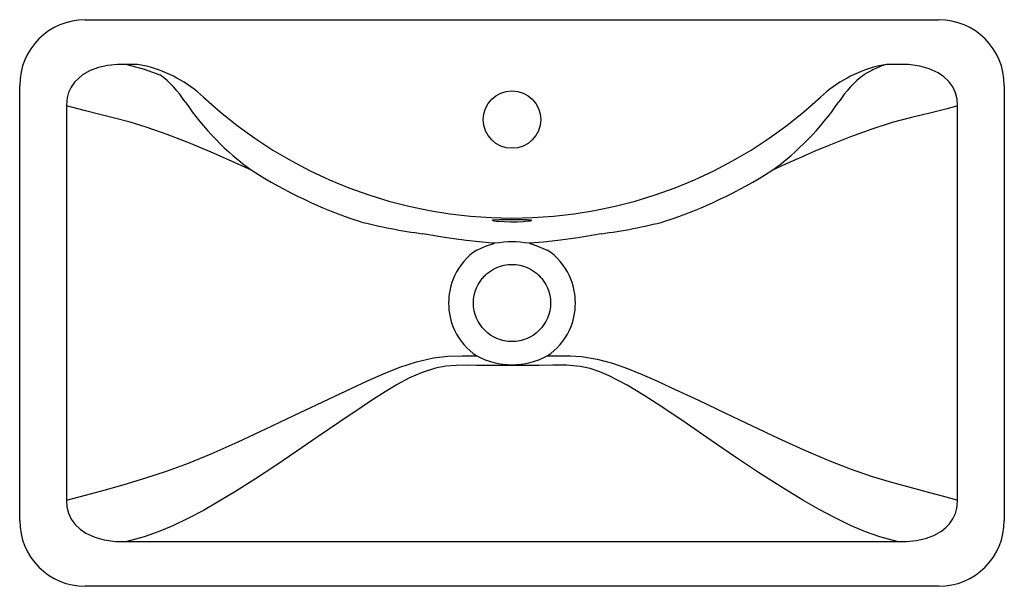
# Model space of a CAD drawing. Header units: millimetres. Extents: x 3895.206 to 3895.806, y 2049.895 to 2050.24.
import ezdxf

# ---------------------------------------------------------------- set-up
doc = ezdxf.new("R2010")
doc.units = ezdxf.units.MM
doc.layers.add('SANINDUSA', color=3, linetype='Continuous')

msp = doc.modelspace()

# ---------------------------------------------------------------- linework, layer by layer
at = {"layer": 'SANINDUSA'}
for p, q in [((3895.24644, 2050.24016), (3895.76644, 2050.24016)), ((3895.27833, 2050.21288), (3895.27178, 2050.21288)), ((3895.28377, 2050.21188), (3895.27833, 2050.21288)), ((3895.73456, 2050.21288), (3895.72912, 2050.21188)), ((3895.74111, 2050.21288), (3895.73456, 2050.21288)), ((3895.20644, 2049.93516), (3895.20644, 2050.20016)), ((3895.80644, 2050.20016), (3895.80644, 2049.93516)), ((3895.23498, 2050.18771), (3895.23498, 2049.94762)), ((3895.77791, 2049.94762), (3895.77791, 2050.18771)), ((3895.49498, 2050.11818), (3895.49498, 2050.11818)), ((3895.52445, 2050.08277), (3895.52446, 2050.08275)), ((3895.27178, 2049.92245), (3895.74111, 2049.92245)), ((3895.76644, 2049.89516), (3895.24644, 2049.89516))]:
    msp.add_line(p, q, dxfattribs=at)
at = {"layer": 'SANINDUSA', "flags": 128}
for points in [[(3895.27178, 2050.21288), (3895.26596, 2050.21287), (3895.26016, 2050.21228), (3895.25447, 2050.21102), (3895.24943, 2050.20915), (3895.24475, 2050.2065), (3895.24218, 2050.20446), (3895.2399, 2050.20211), (3895.23773, 2050.19902), (3895.23625, 2050.19587), (3895.23532, 2050.19252), (3895.23508, 2050.19089), (3895.23498, 2050.18771)], [(3895.27178, 2050.21288), (3895.2823, 2050.21013), (3895.2823, 2050.21013)], [(3895.77791, 2050.18771), (3895.7777, 2050.19172), (3895.77673, 2050.19562), (3895.77501, 2050.19926), (3895.77264, 2050.20251), (3895.76963, 2050.20538), (3895.7662, 2050.20773), (3895.76073, 2050.21027), (3895.75493, 2050.21189), (3895.74805, 2050.2128), (3895.74111, 2050.21288)], [(3895.2823, 2050.21013), (3895.2823, 2050.21013), (3895.29191, 2050.20667)], [(3895.34819, 2050.14826), (3895.33554, 2050.15405), (3895.32306, 2050.15955), (3895.30956, 2050.1652), (3895.29636, 2050.17033), (3895.28352, 2050.17483), (3895.27378, 2050.17776), (3895.26431, 2050.18023), (3895.25518, 2050.18244), (3895.24645, 2050.18458), (3895.23498, 2050.18771)], [(3895.77791, 2050.18771), (3895.77164, 2050.18595), (3895.76108, 2050.18332), (3895.7499, 2050.18067), (3895.7382, 2050.17757), (3895.7257, 2050.1736), (3895.71279, 2050.16892), (3895.69956, 2050.16366), (3895.69102, 2050.16007), (3895.68237, 2050.15629), (3895.67358, 2050.15235), (3895.6647, 2050.14826)], [(3895.49829, 2050.11723), (3895.49692, 2050.11737), (3895.49582, 2050.11753), (3895.49502, 2050.11769), (3895.49454, 2050.11785), (3895.4944, 2050.118), (3895.49461, 2050.11813), (3895.49464, 2050.11813)], [(3895.49464, 2050.11813), (3895.49515, 2050.11824), (3895.49601, 2050.11833), (3895.49858, 2050.11847), (3895.50204, 2050.11854), (3895.506, 2050.11856), (3895.51001, 2050.11854), (3895.51361, 2050.11849), (3895.5155, 2050.11842), (3895.5167, 2050.11835), (3895.51761, 2050.11826), (3895.51821, 2050.11815), (3895.51824, 2050.11813)], [(3895.51817, 2050.11779), (3895.51798, 2050.11772), (3895.51723, 2050.11756), (3895.51619, 2050.1174), (3895.51329, 2050.11712), (3895.50963, 2050.11693), (3895.50561, 2050.11689), (3895.50168, 2050.11699), (3895.49829, 2050.11723)], [(3895.51824, 2050.11813), (3895.51847, 2050.11802), (3895.5184, 2050.11787), (3895.51817, 2050.11779)], [(3895.47852, 2050.10577), (3895.46529, 2050.10749), (3895.45212, 2050.10987)], [(3895.49597, 2050.10403), (3895.49428, 2050.10413), (3895.47852, 2050.10577)], [(3895.48492, 2050.09987), (3895.4903, 2050.10225), (3895.49597, 2050.10403)], [(3895.53437, 2050.10577), (3895.52567, 2050.10471), (3895.51692, 2050.10403)], [(3895.51692, 2050.10403), (3895.52063, 2050.10295), (3895.52797, 2050.09987)], [(3895.56076, 2050.10987), (3895.54678, 2050.10736), (3895.53437, 2050.10577)], [(3895.23498, 2049.94762), (3895.24645, 2049.95075), (3895.25789, 2049.95375), (3895.27001, 2049.95711), (3895.28269, 2049.96092), (3895.29584, 2049.96525), (3895.30933, 2049.97018), (3895.32306, 2049.97577), (3895.33955, 2049.98312), (3895.35642, 2049.99099), (3895.3736, 2049.99919), (3895.39108, 2050.00756), (3895.40881, 2050.0159), (3895.4184, 2050.02033), (3895.42815, 2050.02463), (3895.43808, 2050.02854), (3895.44822, 2050.03184), (3895.4586, 2050.03426), (3895.46731, 2050.03526), (3895.47611, 2050.03549), (3895.48492, 2050.03545)], [(3895.52797, 2050.03545), (3895.53492, 2050.03552), (3895.54188, 2050.03549), (3895.54881, 2050.03505), (3895.55833, 2050.03349), (3895.56766, 2050.03103), (3895.57681, 2050.02786), (3895.5858, 2050.0242), (3895.59464, 2050.02026), (3895.60333, 2050.01625), (3895.62001, 2050.00842), (3895.63648, 2050.00056), (3895.65271, 2049.99281), (3895.66866, 2049.98531), (3895.68429, 2049.97821), (3895.69956, 2049.97166), (3895.71257, 2049.96665), (3895.72531, 2049.96232), (3895.73769, 2049.95856), (3895.7496, 2049.95524), (3895.76095, 2049.95222), (3895.77164, 2049.94937), (3895.77791, 2049.94762)], [(3895.73059, 2049.9252), (3895.73059, 2049.9252), (3895.72183, 2049.92832), (3895.71272, 2049.93219), (3895.70331, 2049.93675), (3895.69364, 2049.94189), (3895.68375, 2049.94754), (3895.67038, 2049.9557), (3895.65665, 2049.96452), (3895.64264, 2049.97386), (3895.62781, 2049.984), (3895.61265, 2049.99442), (3895.59714, 2050.00486), (3895.58701, 2050.01144), (3895.57658, 2050.01772), (3895.56573, 2050.02332), (3895.56003, 2050.02575), (3895.55413, 2050.02772), (3895.54808, 2050.02904), (3895.53978, 2050.02974), (3895.53141, 2050.02971), (3895.52304, 2050.02956), (3895.49146, 2050.02956), (3895.48511, 2050.02965), (3895.47873, 2050.02977), (3895.47237, 2050.0297), (3895.46607, 2050.02919), (3895.45989, 2050.02802), (3895.4518, 2050.02543), (3895.44402, 2050.02205), (3895.43649, 2050.01806), (3895.42919, 2050.01367), (3895.42206, 2050.00905), (3895.41507, 2050.00441), (3895.40161, 2049.99537), (3895.38837, 2049.98634), (3895.37536, 2049.97745), (3895.3626, 2049.96881), (3895.35011, 2049.96056), (3895.3379, 2049.95282), (3895.32806, 2049.94691), (3895.31839, 2049.94141), (3895.30894, 2049.93642), (3895.29974, 2049.932), (3895.29085, 2049.92824), (3895.2823, 2049.9252), (3895.2823, 2049.9252)], [(3895.23498, 2049.94762), (3895.23519, 2049.94361), (3895.23616, 2049.93971), (3895.23788, 2049.93607), (3895.24025, 2049.93282), (3895.24326, 2049.92995), (3895.24669, 2049.9276), (3895.25216, 2049.92506), (3895.25796, 2049.92344), (3895.26484, 2049.92252), (3895.27178, 2049.92245)], [(3895.74111, 2049.92245), (3895.74693, 2049.92246), (3895.75273, 2049.92304), (3895.75841, 2049.9243), (3895.76346, 2049.92618), (3895.76814, 2049.92883), (3895.7707, 2049.93086), (3895.77299, 2049.93322), (3895.77516, 2049.93631), (3895.77664, 2049.93946), (3895.77757, 2049.94281), (3895.77781, 2049.94443), (3895.77791, 2049.94762)], [(3895.2823, 2049.9252), (3895.2823, 2049.9252), (3895.27178, 2049.92245)], [(3895.74111, 2049.92245), (3895.73059, 2049.9252), (3895.73059, 2049.9252)]]:
    msp.add_lwpolyline(points, dxfattribs=at)
at = {"layer": 'SANINDUSA'}
for centre, radius in [((3895.50644, 2050.17938), 0.0175), ((3895.50644, 2050.06766), 0.0235)]:
    msp.add_circle(centre, radius, dxfattribs=at)
for centre, radius, start, end in [((3895.24644, 2050.20016), 0.04, 90, 180), ((3895.76644, 2050.20016), 0.04, 0, 90), ((3895.74745, 2050.16738), 0.04729, 105.81415, 115.30978), ((3895.26388, 2050.13398), 0.0804, 47.22417, 75.67859), ((3895.25307, 2050.15506), 0.0646, 32.85634, 53.03461), ((3895.74901, 2050.13398), 0.0804, 104.32141, 132.77583), ((3895.7598, 2050.15508), 0.06457, 126.96132, 147.14772), ((3895.76473, 2050.13495), 0.08402, 116.51409, 121.3867), ((3895.4435, 2050.28218), 0.16437, 214.06464, 234.55972), ((3895.50644, 2050.39615), 0.27676, 227.22417, 312.77583), ((3895.56694, 2050.28457), 0.16774, 305.64827, 325.72737), ((3895.5046, 2050.39394), 0.29125, 237.51578, 251.7134), ((3895.50824, 2050.39404), 0.29136, 288.2893, 302.48152), ((3895.48868, 2050.40303), 0.29543, 255.20049, 262.8914), ((3895.52468, 2050.40056), 0.29292, 277.0756, 284.83251), ((3895.50644, 2050.03766), 0.0672, 81.03332, 98.96668), ((3895.50622, 2050.06786), 0.03845, 123.63085, 154.73931), ((3895.50667, 2050.06786), 0.03845, 25.26069, 56.36916), ((3895.50751, 2050.06766), 0.03971, 155.28148, 204.71852), ((3895.49443, 2050.07774), 0.00782, 139.66054, 140.12393), ((3895.50631, 2050.06779), 0.02331, 133.24729, 139.93078), ((3895.50644, 2050.06766), 0.0235, 39.93957, 46.72559), ((3895.50538, 2050.06766), 0.03971, 335.28148, 24.71852), ((3895.50622, 2050.06747), 0.03845, 205.26069, 236.36916), ((3895.50667, 2050.06747), 0.03845, 303.63085, 334.73931), ((3895.50644, 2050.07562), 0.04557, 241.81546, 298.18454), ((3895.24644, 2049.93516), 0.04, 180, 270), ((3895.76644, 2049.93516), 0.04, 270, 0)]:
    msp.add_arc(centre, radius, start, end, dxfattribs=at)

doc.saveas('drawing.dxf')
